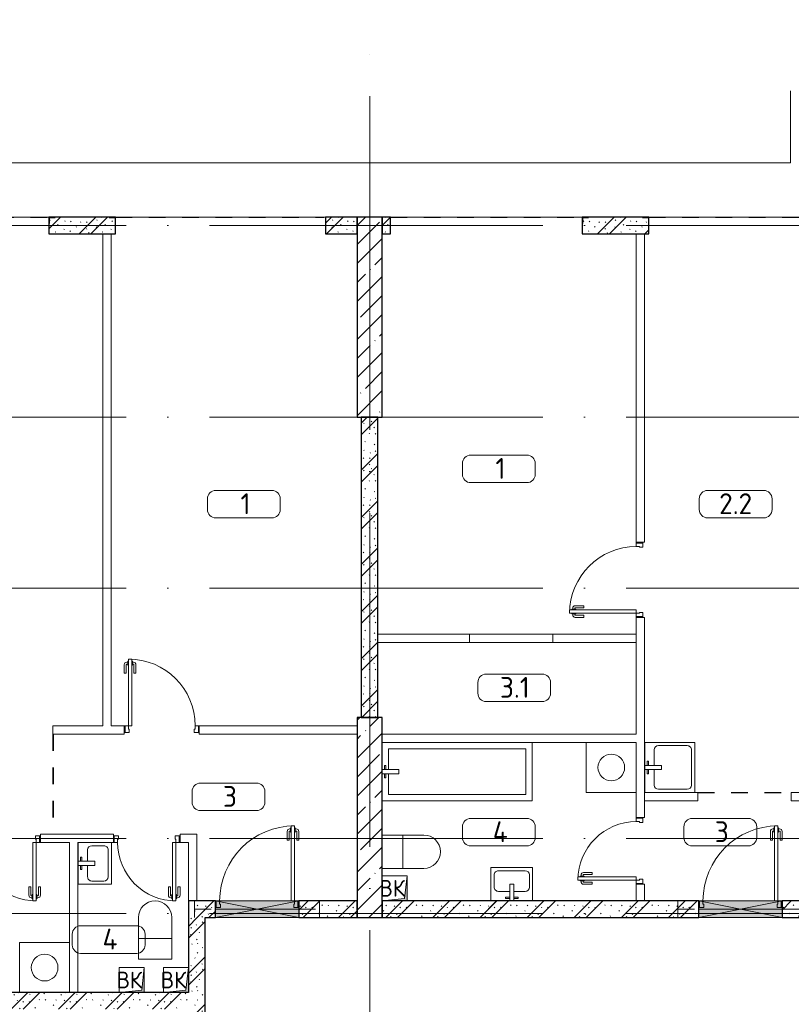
# Model space of a CAD drawing. Header units: millimetres. Extents: x -19737 to 100106, y -4436 to 96517.
# Tile 25 of 59: x 26132 to 35392, y 84710 to 96517. Entities that reach past the tile are written whole.
import ezdxf

# ---------------------------------------------------------------- set-up
doc = ezdxf.new("R2010")
doc.units = ezdxf.units.MM
for name, pattern in [('3_ Штрих_ 1 х 1 мм', [400, 200, -200]), ('ADSK_Линия сетки', [5000, 4000, -500, 0, -500]), ('ADSK_Штриховая_ш3 п1_5', [900, 600, -300])]:
    doc.linetypes.add(name, pattern=pattern)
for name, color, linetype, lineweight in [('A-____-NOTE-TEXT', 7, 'Continuous', 18), ('A-AREA-____-IDEN', 7, 'Continuous', 9), ('A-DOOR-____-MCUT', 7, 'Continuous', 9), ('A-DOOR-____-OTLN', 7, 'Continuous', 18), ('A-DOOR-FRAM-MCUT', 7, 'Continuous', 9), ('A-DOOR-OPNG-OTLN', 7, 'Continuous', 18), ('A-FLOR-____-OTLN', 7, 'Continuous', 18), ('A-GLAZ-____-MCUT', 7, 'Continuous', 9), ('A-GLAZ-____-OTLN', 7, 'Continuous', 18), ('A-WALL-____-MCUT', 7, 'Continuous', 40), ('A-WALL-____-PATT', 7, 'Continuous', 40), ('I-WALL-____-MCUT', 7, 'Continuous', 40), ('I-WALL-____-OTLN', 7, 'Continuous', 18), ('M-EQPM-____-OTLN', 7, 'Continuous', 18), ('P-SANR-FIXT-OTLN', 7, 'Continuous', 18), ('S-BEAM-____-OTLN', 7, 'Continuous', 18), ('S-COLS-____-MCUT', 7, 'Continuous', 40), ('S-COLS-____-OTLN', 7, 'Continuous', 18), ('S-GRID-____-OTLN', 7, 'Continuous', 9)]:
    doc.layers.add(name, color=color, linetype=linetype, lineweight=lineweight)
doc.layers.add('A-AREA-____-OTLN', color=4, linetype='ADSK_Штриховая_ш3 п1_5', lineweight=40, true_color=0x00ffff)
doc.styles.add('GOST Common', font='GOST_Common.ttf', dxfattribs={"height": 200})
doc.styles.add('GOST Common_2', font='GOST_Common.ttf', dxfattribs={"height": 250})
pattern_1 = [(45, (0, 0), (-228.0985, 228.0985), []), (45, (228.1, 0), (-228.0985, 228.0985), [403.225, -80.645, 6.706, -73.939])]
pattern_2 = [(135, (300.56, 377.28), (-565.6854, 6e-14), [10, -790]), (135, (349.8, 474.73), (-565.6854, 6e-14), [10, -790]), (135, (423.93, 473.06), (-565.6854, 6e-14), [10, -790]), (135, (229.92, 447.9), (-565.6854, 6e-14), [10, -790]), (135, (155.08, 447.9), (-565.6854, 6e-14), [10, -790]), (135, (114.9, 369.03), (-565.6854, 6e-14), [10, -790]), (135, (132.43, 285.8), (-565.6854, 6e-14), [10, -790]), (135, (214.66, 322), (-565.6854, 6e-14), [10, -790]), (135, (198.16, 261.88), (-565.6854, 6e-14), [10, -790]), (135, (45.2, 272.9), (-565.6854, 6e-14), [10, -790]), (135, (42.32, 336.16), (-565.6854, 6e-14), [10, -790]), (135, (92.26, 192.24), (-565.6854, 6e-14), [10, -790]), (135, (7.07, 149.2), (-565.6854, 6e-14), [10, -790]), (135, (80.6, 95.1), (-565.6854, 6e-14), [10, -790]), (135, (79.53, 36.94), (-565.6854, 6e-14), [10, -790]), (135, (153.87, 74.56), (-565.6854, 6e-14), [10, -790]), (135, (228.35, 124.8), (-565.6854, 6e-14), [10, -790]), (135, (279.75, 180.4), (-565.6854, 6e-14), [10, -790]), (135, (282.9, 31.63), (-565.6854, 6e-14), [10, -790]), (135, (377.38, 53.45), (-565.6854, 6e-14), [10, -790]), (135, (352.28, 102.7), (-565.6854, 6e-14), [10, -790]), (135, (354.05, 0), (-565.6854, 6e-14), [10, -790]), (135, (553.23, 16.45), (-565.6854, 6e-14), [10, -790]), (135, (542.38, 63.45), (-565.6854, 6e-14), [10, -790]), (135, (536.58, 239.3), (-565.6854, 6e-14), [10, -790]), (135, (475.85, 203.9), (-565.6854, 6e-14), [10, -790]), (135, (475.85, 316.54), (-565.6854, 6e-14), [10, -790]), (135, (520.8, 408.7), (-565.6854, 6e-14), [10, -790]), (135, (551.1, 470.8), (-565.6854, 6e-14), [10, -790]), (135, (235.25, 537.93), (-565.6854, 6e-14), [10, -790]), (135, (407.25, 547.65), (-565.6854, 6e-14), [10, -790]), (135, (94.5, 558.6), (-565.6854, 6e-14), [10, -790]), (135, (46.4, 532.3), (-565.6854, 6e-14), [10, -790]), (135, (85.56, 465.04), (-565.6854, 6e-14), [10, -790]), (135, (355.53, 181.14), (-565.6854, 6e-14), [10, -790]), (135, (362.23, 243.6), (-565.6854, 6e-14), [10, -790]), (135, (413.45, 344.1), (-565.6854, 6e-14), [10, -790]), (135, (286.3, 273.25), (-565.6854, 6e-14), [10, -790]), (135, (423.02, 263.72), (-565.6854, 6e-14), [10, -790]), (135, (162.94, 190.2), (-565.6854, 6e-14), [10, -790]), (135, (470.25, 120.93), (-565.6854, 6e-14), [10, -790]), (135, (484.48, 9.78), (-565.6854, 6e-14), [10, -790]), (45, (0, 212.13), (-565.6854, 0), []), (45, (212.13, 0), (-565.6854, 0), []), (45, (353.55, 0), (-565.6854, 0), []), (45, (0, 353.55), (-565.6854, 0), [])]

# ---------------------------------------------------------------- blocks, each defined once
blk = doc.blocks.new('АР_Дверь однопольная - 900х2100h_800__Глухая_Межкомнатные апарт_тип_эт-1446784-02_К2')
at = {"layer": 'A-DOOR-____-MCUT', "color": 254, "lineweight": 15, "true_color": 0xcccccc}
for p, q in [((-400, 850), (-400, 50)), ((-360, 850), (-400, 850)), ((-360, 50), (-360, 850)), ((-400, 50), (-360, 50))]:
    blk.add_line(p, q, dxfattribs=at)
at = {"layer": 'A-DOOR-____-OTLN', "color": 254, "lineweight": 5, "true_color": 0xcccccc}
for p, q in [((-450, 680), (-450, 783)), ((-425, 680), (-425, 783)), ((-408, 813), (-420, 813)), ((-408, 788), (-420, 788)), ((-408, 825), (-408, 775)), ((-400, 825), (-408, 825)), ((-408, 775), (-400, 775)), ((-360, 825), (-352, 825)), ((-352, 775), (-360, 775)), ((-352, 825), (-352, 775)), ((-352, 813), (-340, 813)), ((-352, 788), (-340, 788)), ((-335, 680), (-335, 783)), ((-310, 680), (-310, 783)), ((-425, 680), (-450, 680)), ((-335, 680), (-310, 680))]:
    blk.add_line(p, q, dxfattribs=at)
at = {"layer": 'A-DOOR-____-OTLN', "color": 254, "lineweight": 13, "true_color": 0xcccccc}
blk.add_arc((-400, 50), 800, 360, 90, dxfattribs=at)
at = {"layer": 'A-DOOR-____-OTLN', "color": 254, "lineweight": 5, "true_color": 0xcccccc}
for centre, radius, start, end in [((-420, 783), 30, 90, 180), ((-420, 783), 4.99, 90, 180), ((-340, 783), 30, 360, 90), ((-340, 783), 4.99, 360, 90)]:
    blk.add_arc(centre, radius, start, end, dxfattribs=at)
at = {"layer": 'A-DOOR-FRAM-MCUT', "color": 254, "lineweight": 15, "true_color": 0xcccccc}
for p, q in [((-440, 50), (-450, 50)), ((-400, 50), (-440, 50)), ((-440, 50), (-440, -30)), ((-400, 10), (-400, 50)), ((-390, 10), (-400, 10)), ((-390, -30), (-390, 10)), ((400, 10), (390, 10)), ((390, 10), (390, -30)), ((440, 50), (400, 50)), ((400, 50), (400, 10)), ((440, -30), (440, 50)), ((440, 50), (450, 50)), ((-440, -30), (-450, -30)), ((-440, -30), (-390, -30)), ((390, -30), (440, -30)), ((440, -30), (450, -30))]:
    blk.add_line(p, q, dxfattribs=at)
blk = doc.blocks.new('АР_Дверь однопольная - 800х2100h_700__Глухая_Су апарт_тип_эт-1446895-02_К2')
at = {"layer": 'A-DOOR-____-MCUT', "color": 254, "lineweight": 15, "true_color": 0xcccccc}
for p, q in [((-350, 750), (-350, 50)), ((-310, 750), (-350, 750)), ((-310, 50), (-310, 750)), ((-350, 50), (-310, 50))]:
    blk.add_line(p, q, dxfattribs=at)
at = {"layer": 'A-DOOR-____-OTLN', "color": 254, "lineweight": 5, "true_color": 0xcccccc}
for p, q in [((-358, 713), (-370, 713)), ((-358, 725), (-358, 675)), ((-350, 725), (-358, 725)), ((-310, 725), (-302, 725)), ((-302, 725), (-302, 675)), ((-302, 713), (-290, 713)), ((-400, 580), (-400, 683)), ((-375, 580), (-375, 683)), ((-358, 688), (-370, 688)), ((-358, 675), (-350, 675)), ((-302, 675), (-310, 675)), ((-302, 688), (-290, 688)), ((-285, 580), (-285, 683)), ((-260, 580), (-260, 683)), ((-375, 580), (-400, 580)), ((-285, 580), (-260, 580))]:
    blk.add_line(p, q, dxfattribs=at)
for centre, radius, start, end in [((-370, 683), 30, 90, 180), ((-290, 683), 30, 360, 90), ((-370, 683), 4.99, 90, 180), ((-290, 683), 4.99, 360, 90)]:
    blk.add_arc(centre, radius, start, end, dxfattribs=at)
at = {"layer": 'A-DOOR-____-OTLN', "color": 254, "lineweight": 13, "true_color": 0xcccccc}
blk.add_arc((-350, 50), 700, 360, 90, dxfattribs=at)
at = {"layer": 'A-DOOR-FRAM-MCUT', "color": 254, "lineweight": 15, "true_color": 0xcccccc}
for p, q in [((-390, 50), (-400, 50)), ((-350, 50), (-390, 50)), ((-390, 50), (-390, -30)), ((-350, 10), (-350, 50)), ((-340, 10), (-350, 10)), ((-340, -30), (-340, 10)), ((350, 10), (340, 10)), ((340, 10), (340, -30)), ((390, 50), (350, 50)), ((350, 50), (350, 10)), ((390, -30), (390, 50)), ((390, 50), (400, 50)), ((-390, -30), (-400, -30)), ((-390, -30), (-340, -30)), ((340, -30), (390, -30)), ((390, -30), (400, -30))]:
    blk.add_line(p, q, dxfattribs=at)
blk = doc.blocks.new('АР_Дверь однопольная - 900х2100h_800__Глухая_Межкомнатные апарт_тип_эт-1446796-02_К2')
at = {"layer": 'A-DOOR-____-MCUT', "color": 254, "lineweight": 15, "true_color": 0xcccccc}
for p, q in [((-400, 850), (-400, 50)), ((-360, 850), (-400, 850)), ((-360, 50), (-360, 850)), ((-400, 50), (-360, 50))]:
    blk.add_line(p, q, dxfattribs=at)
at = {"layer": 'A-DOOR-____-OTLN', "color": 254, "lineweight": 5, "true_color": 0xcccccc}
for p, q in [((-450, 680), (-450, 783)), ((-425, 680), (-425, 783)), ((-408, 813), (-420, 813)), ((-408, 788), (-420, 788)), ((-408, 825), (-408, 775)), ((-400, 825), (-408, 825)), ((-408, 775), (-400, 775)), ((-360, 825), (-352, 825)), ((-352, 775), (-360, 775)), ((-352, 825), (-352, 775)), ((-352, 813), (-340, 813)), ((-352, 788), (-340, 788)), ((-335, 680), (-335, 783)), ((-310, 680), (-310, 783)), ((-425, 680), (-450, 680)), ((-335, 680), (-310, 680))]:
    blk.add_line(p, q, dxfattribs=at)
at = {"layer": 'A-DOOR-____-OTLN', "color": 254, "lineweight": 13, "true_color": 0xcccccc}
blk.add_arc((-400, 50), 800, 360, 90, dxfattribs=at)
at = {"layer": 'A-DOOR-____-OTLN', "color": 254, "lineweight": 5, "true_color": 0xcccccc}
for centre, radius, start, end in [((-420, 783), 30, 90, 180), ((-420, 783), 4.99, 90, 180), ((-340, 783), 30, 360, 90), ((-340, 783), 4.99, 360, 90)]:
    blk.add_arc(centre, radius, start, end, dxfattribs=at)
at = {"layer": 'A-DOOR-FRAM-MCUT', "color": 254, "lineweight": 15, "true_color": 0xcccccc}
for p, q in [((-440, 50), (-450, 50)), ((-400, 50), (-440, 50)), ((-440, 50), (-440, -30)), ((-400, 10), (-400, 50)), ((-390, 10), (-400, 10)), ((-390, -30), (-390, 10)), ((400, 10), (390, 10)), ((390, 10), (390, -30)), ((440, 50), (400, 50)), ((400, 50), (400, 10)), ((440, -30), (440, 50)), ((440, 50), (450, 50)), ((-440, -30), (-450, -30)), ((-440, -30), (-390, -30)), ((390, -30), (440, -30)), ((440, -30), (450, -30))]:
    blk.add_line(p, q, dxfattribs=at)
blk = doc.blocks.new('АР_Дверь однопольная - 1000х2100h_900__Вход в кв_EI30-4681713-02_К2')
at = {"layer": 'A-DOOR-____-MCUT', "color": 254, "lineweight": 15, "true_color": 0xcccccc}
for p, q in [((450, 1000), (410, 1000)), ((410, 1000), (410, 100)), ((450, 100), (450, 1000)), ((410, 100), (450, 100))]:
    blk.add_line(p, q, dxfattribs=at)
at = {"layer": 'A-DOOR-____-OTLN', "color": 254, "lineweight": 5, "true_color": 0xcccccc}
for p, q in [((402, 963), (390, 963)), ((402, 975), (402, 925)), ((410, 975), (402, 975)), ((450, 975), (458, 975)), ((458, 975), (458, 925)), ((458, 963), (470, 963)), ((360, 830), (360, 933)), ((385, 830), (360, 830)), ((385, 830), (385, 933)), ((402, 938), (390, 938)), ((402, 925), (410, 925)), ((458, 925), (450, 925)), ((458, 938), (470, 938)), ((475, 830), (475, 933)), ((475, 830), (500, 830)), ((500, 830), (500, 933))]:
    blk.add_line(p, q, dxfattribs=at)
at = {"layer": 'A-DOOR-____-OTLN', "color": 254, "lineweight": 13, "true_color": 0xcccccc}
blk.add_arc((450, 100), 900, 90, 180, dxfattribs=at)
at = {"layer": 'A-DOOR-____-OTLN', "color": 254, "lineweight": 5, "true_color": 0xcccccc}
for centre, radius, start, end in [((390, 933), 30, 90, 180), ((470, 933), 30, 0, 90), ((390, 933), 4.99, 90, 180), ((470, 933), 4.99, 0, 90)]:
    blk.add_arc(centre, radius, start, end, dxfattribs=at)
at = {"layer": 'A-DOOR-FRAM-MCUT', "color": 254, "lineweight": 15, "true_color": 0xcccccc}
for p, q in [((-490, 100), (-500, 100)), ((-490, 20), (-500, 20)), ((-450, 100), (-490, 100)), ((-490, 100), (-490, 20)), ((-490, 20), (-440, 20)), ((-450, 60), (-450, 100)), ((-440, 60), (-450, 60)), ((-440, 20), (-440, 60)), ((450, 60), (440, 60)), ((440, 60), (440, 20)), ((440, 20), (490, 20)), ((490, 100), (450, 100)), ((450, 100), (450, 60)), ((490, 20), (490, 100)), ((490, 100), (500, 100)), ((490, 20), (500, 20))]:
    blk.add_line(p, q, dxfattribs=at)
blk = doc.blocks.new('АР_Отверстие прямоугольное - ОВВ-2747076-02_К2')
at = {"layer": 'A-GLAZ-____-OTLN', "lineweight": 13, "true_color": 0xf9f9f9}
blk.add_hatch(color=7, dxfattribs=at).paths.add_polyline_path([(625, -100), (625, 100), (-375, 100), (-375, -100)])
at = {"layer": 'A-GLAZ-____-MCUT', "color": 254, "lineweight": 15, "true_color": 0xcccccc}
for p, q in [((-375, 100), (-375, -100)), ((625, 100), (625, -100))]:
    blk.add_line(p, q, dxfattribs=at)
at = {"layer": 'A-GLAZ-____-OTLN', "color": 254, "lineweight": 5, "true_color": 0xcccccc}
for p, q in [((625, 100), (-375, -100)), ((-375, 100), (625, -100))]:
    blk.add_line(p, q, dxfattribs=at)
at = {"layer": 'A-GLAZ-____-OTLN', "color": 254, "lineweight": 13, "true_color": 0xcccccc}
for p, q in [((625, 100), (-375, 100)), ((-375, 100), (-375, -100)), ((625, -100), (625, 100)), ((-375, -100), (625, -100))]:
    blk.add_line(p, q, dxfattribs=at)
blk = doc.blocks.new('АР_Перемычка - 200_Уx2_50x5__250-250-V26-02_К2')
at = {"layer": 'S-BEAM-____-OTLN', "color": 254, "linetype": '3_ Штрих_ 1 х 1 мм', "lineweight": 15, "true_color": 0xdcdcdc}
for p, q in [((-750, 100), (-750, -100)), ((750, 100), (750, -100)), ((-750, 0), (-500, 0)), ((-500, 0), (500, 0)), ((500, 0), (750, 0))]:
    blk.add_line(p, q, dxfattribs=at)
blk = doc.blocks.new('АР_Проем - Настраиваемый-1140186-02_К2')
at = {"layer": 'A-DOOR-OPNG-OTLN', "color": 254, "lineweight": 13, "true_color": 0xcccccc}
for p, q in [((-500, 50), (500, 50)), ((-500, -50), (500, -50))]:
    blk.add_line(p, q, dxfattribs=at)
blk = doc.blocks.new('АР_Фахверк_Уголок равнополоч__ГОСТ 8509-93 - L 75x6-5468259-02_К2')
at = {"layer": 'S-COLS-____-MCUT', "color": 254, "lineweight": 30, "true_color": 0xcccccc}
for p, q in [((-20.6, 20.6), (-20.6, -54.4)), ((54.4, 20.6), (-20.6, 20.6)), ((-14.6, -54.4), (-14.6, 14.6)), ((-14.6, 14.6), (54.4, 14.6)), ((54.4, 14.6), (54.4, 20.6)), ((-20.6, -54.4), (-14.6, -54.4))]:
    blk.add_line(p, q, dxfattribs=at)
blk = doc.blocks.new('АР_Фахверк_Уголок равнополоч__ГОСТ 8509-93 - L 75x6-5468266-02_К2')
at = {"layer": 'S-COLS-____-MCUT', "color": 254, "lineweight": 30, "true_color": 0xcccccc}
for p, q in [((-20.6, 54.4), (-20.6, -20.6)), ((-14.6, 54.4), (-20.6, 54.4)), ((-14.6, -14.6), (-14.6, 54.4)), ((-20.6, -20.6), (54.4, -20.6)), ((54.4, -14.6), (-14.6, -14.6)), ((54.4, -20.6), (54.4, -14.6))]:
    blk.add_line(p, q, dxfattribs=at)
blk = doc.blocks.new('АР_Канал вертикальный прямоугольный - ВК-6802598-02_К2')
at = {"layer": 'M-EQPM-____-OTLN', "lineweight": 13, "true_color": 0xe2e2e2}
blk.add_hatch(color=254, dxfattribs=at).paths.add_polyline_path([(-150, 150), (-150, -150), (-120, 120), (150, 150)])
at = {"layer": 'M-EQPM-____-OTLN', "color": 253, "lineweight": 13, "true_color": 0xaaaaaa}
for p, q in [((150, 150), (-150, 150)), ((-150, 150), (-150, -150)), ((150, 150), (-150, 150)), ((-150, 150), (-150, -150)), ((-150, -150), (-150, 150)), ((-150, 150), (150, 150)), ((-150, -150), (-120, 120)), ((-150, -150), (-120, 120)), ((-120, 120), (150, 150)), ((-120, 120), (150, 150)), ((150, -150), (150, 150)), ((150, 150), (150, -150)), ((-150, -150), (150, -150)), ((150, -150), (-150, -150))]:
    blk.add_line(p, q, dxfattribs=at)
blk = doc.blocks.new('A-PLU-Bath-2-2D - 700x1800-969696-02_К2')
at = {"layer": 'P-SANR-FIXT-OTLN', "color": 253, "lineweight": 13, "true_color": 0xaaaaaa}
for p, q in [((-900, 350), (-900, -350)), ((900, 350), (-900, 350)), ((-900, -350), (-900, 350)), ((-900, 350), (900, 350)), ((-825, 25), (-825, 275)), ((-825, 275), (825, 275)), ((825, 275), (825, -275)), ((900, -350), (900, 350)), ((900, 350), (900, -350)), ((-900, 25), (-700, 25)), ((-870, 75), (-855, 75)), ((-870, 25), (-870, 75)), ((-855, 75), (-855, 25)), ((-700, 25), (-700, -25)), ((-700, -25), (-900, -25)), ((-870, -25), (-870, -75)), ((-870, -75), (-855, -75)), ((-855, -75), (-855, -25)), ((-825, -275), (-825, -25)), ((-900, -350), (900, -350)), ((900, -350), (-900, -350)), ((825, -275), (-825, -275))]:
    blk.add_line(p, q, dxfattribs=at)
blk = doc.blocks.new('A-PLU-toilet-2-2D - L600xW600xH900-967980-02_К2')
at = {"layer": 'P-SANR-FIXT-OTLN', "color": 253, "lineweight": 13, "true_color": 0xaaaaaa}
for p, q in [((250, 0), (-250, 0)), ((-250, 0), (-250, -400)), ((-250, 0), (-250, -400)), ((250, 0), (-250, 0)), ((0, 0), (0, -400)), ((-250, -400), (250, -400)), ((-250, -400), (250, -400))]:
    blk.add_line(p, q, dxfattribs=at)
blk.add_arc((250, -200), 200, 270, 90, dxfattribs=at)
blk.add_arc((250, -200), 200, 270, 90, dxfattribs=at)
blk = doc.blocks.new('A-PLU-Sink-2D - 400 x 500mm-971877-02_К2')
at = {"layer": 'P-SANR-FIXT-OTLN', "color": 253, "lineweight": 13, "true_color": 0xaaaaaa}
for p, q in [((266, 202), (-234, 202)), ((-234, 202), (-234, -198)), ((-234, -198), (-234, 202)), ((-234, 202), (266, 202)), ((-59, 172), (-59, 157)), ((-9, 172), (-59, 172)), ((-59, 157), (-9, 157)), ((-9, 2), (-9, 202)), ((41, 202), (41, 2)), ((41, 172), (91, 172)), ((91, 157), (41, 157)), ((91, 172), (91, 157)), ((266, -198), (266, 202)), ((266, 202), (266, -198)), ((-196, 37), (-196, -109)), ((-9, 88), (-145, 88)), ((41, 2), (-9, 2)), ((177, 88), (41, 88)), ((228, -109), (228, 37)), ((-234, -198), (266, -198)), ((266, -198), (-234, -198)), ((-145, -160), (177, -160))]:
    blk.add_line(p, q, dxfattribs=at)
for centre, start, end in [((-145, 37), 90, 180), ((177, 37), 360, 90), ((-145, -109), 180, 270), ((177, -109), 270, 0)]:
    blk.add_arc(centre, 50.8, start, end, dxfattribs=at)
blk = doc.blocks.new('A-FUR-Washing-2D - 600x600-968828-02_К2')
at = {"layer": 'P-SANR-FIXT-OTLN', "color": 253, "lineweight": 13, "true_color": 0xaaaaaa}
for p, q in [((300, 0), (-300, 0)), ((-300, 0), (-300, -600)), ((-300, 0), (-300, -600)), ((300, 0), (-300, 0)), ((300, -600), (300, 0)), ((300, -600), (300, 0)), ((-300, -600), (300, -600)), ((-300, -600), (300, -600))]:
    blk.add_line(p, q, dxfattribs=at)
blk.add_circle((0, -300), 160, dxfattribs=at)
blk = doc.blocks.new('A-PLU-Sink-2D - 600 x 600mm-971875-02_К2')
at = {"layer": 'P-SANR-FIXT-OTLN', "color": 253, "lineweight": 13, "true_color": 0xaaaaaa}
for p, q in [((316, 302), (-284, 302)), ((-284, 302), (-284, -298)), ((-284, -298), (-284, 302)), ((-284, 302), (316, 302)), ((-59, 272), (-59, 257)), ((-9, 272), (-59, 272)), ((-59, 257), (-9, 257)), ((-9, 102), (-9, 302)), ((41, 302), (41, 102)), ((41, 272), (91, 272)), ((91, 257), (41, 257)), ((91, 272), (91, 257)), ((316, -298), (316, 302)), ((316, 302), (316, -298)), ((-246, 137), (-246, -209)), ((-9, 188), (-195, 188)), ((227, 188), (41, 188)), ((278, -209), (278, 137)), ((41, 102), (-9, 102)), ((-284, -298), (316, -298)), ((316, -298), (-284, -298)), ((-195, -260), (227, -260))]:
    blk.add_line(p, q, dxfattribs=at)
for centre, start, end in [((-195, 137), 90, 180), ((227, 137), 360, 90), ((-195, -209), 180, 270), ((227, -209), 270, 0)]:
    blk.add_arc(centre, 50.8, start, end, dxfattribs=at)
blk = doc.blocks.new('АР_Канал вертикальный прямоугольный - ВК-6802606-02_К2')
at = {"layer": 'M-EQPM-____-OTLN', "lineweight": 13, "true_color": 0xe2e2e2}
blk.add_hatch(color=254, dxfattribs=at).paths.add_polyline_path([(-150, 150), (-150, -150), (-120, 120), (150, 150)])
at = {"layer": 'M-EQPM-____-OTLN', "color": 253, "lineweight": 13, "true_color": 0xaaaaaa}
for p, q in [((150, 150), (-150, 150)), ((-150, 150), (-150, -150)), ((-150, -150), (-150, 150)), ((-150, 150), (150, 150)), ((-150, -150), (-120, 120)), ((-150, -150), (-120, 120)), ((-120, 120), (150, 150)), ((-120, 120), (150, 150)), ((150, 150), (150, -150)), ((150, -150), (-150, -150))]:
    blk.add_line(p, q, dxfattribs=at)
blk = doc.blocks.new('АР_Канал вертикальный прямоугольный - ВК-3564921-02_К2')
at = {"layer": 'M-EQPM-____-OTLN', "lineweight": 13, "true_color": 0xe2e2e2}
blk.add_hatch(color=254, dxfattribs=at).paths.add_polyline_path([(-150, 150), (-150, -150), (-120, 120), (150, 150)])
at = {"layer": 'M-EQPM-____-OTLN', "color": 253, "lineweight": 13, "true_color": 0xaaaaaa}
for p, q in [((150, 150), (-150, 150)), ((-150, 150), (-150, -150)), ((150, 150), (-150, 150)), ((-150, 150), (-150, -150)), ((-150, -150), (-150, 150)), ((-150, 150), (150, 150)), ((-150, -150), (-120, 120)), ((-150, -150), (-120, 120)), ((-120, 120), (150, 150)), ((-120, 120), (150, 150)), ((150, -150), (150, 150)), ((150, 150), (150, -150)), ((-150, -150), (150, -150)), ((150, -150), (-150, -150))]:
    blk.add_line(p, q, dxfattribs=at)
blk = doc.blocks.new('Наметкина 10_РД_АР_К2_отсоединено_rvt-1-02_К2')
at = {"layer": 'A-WALL-____-PATT', "lineweight": 5, "true_color": 0xcccccc}
h = blk.add_hatch(dxfattribs=at)
h.set_pattern_fill('FP_16', color=254, style=0, pattern_type=2)
h.set_pattern_definition(pattern_2)
h.paths.add_polyline_path([(15985, 93950), (15985, 94150), (15185, 94150), (15185, 93950)])
h = blk.add_hatch(dxfattribs=at)
h.set_pattern_fill('FP_16', color=254, style=0, pattern_type=2)
h.set_pattern_definition(pattern_2)
h.paths.add_polyline_path([(18885, 93950), (18885, 94150), (18505, 94150), (18505, 93950)])
h = blk.add_hatch(dxfattribs=at)
h.set_pattern_fill('FP_16', color=254, style=0, pattern_type=2)
h.set_pattern_definition(pattern_2)
h.paths.add_polyline_path([(19285, 93950), (19285, 94150), (19185, 94150), (19185, 93950)])
h = blk.add_hatch(dxfattribs=at)
h.set_pattern_fill('FP_16', color=254, style=0, pattern_type=2)
h.set_pattern_definition(pattern_2)
h.paths.add_polyline_path([(22385, 93950), (22385, 94150), (21585, 94150), (21585, 93950)])
h = blk.add_hatch(dxfattribs=at)
h.set_pattern_fill('FP_16', color=254, style=0, pattern_type=2)
h.set_pattern_definition(pattern_2)
h.paths.add_polyline_path([(19135, 88150), (19135, 91750), (18935, 91750), (18935, 88150)])
h = blk.add_hatch(dxfattribs=at)
h.set_pattern_fill('FP_16', color=254, style=0, pattern_type=2)
h.set_pattern_definition(pattern_2)
h.paths.add_polyline_path([(18885, 85750), (18885, 85950), (18185, 85950), (18185, 85750)])
h.paths.add_polyline_path([(16860, 85750), (17185, 85750), (17185, 85950), (16860, 85950)])
h = blk.add_hatch(dxfattribs=at)
h.set_pattern_fill('FP_16', color=254, style=0, pattern_type=2)
h.set_pattern_definition(pattern_2)
h.paths.add_polyline_path([(24735, 85750), (24735, 85950), (23985, 85950), (23985, 85750), (24141, 85750)])
h.paths.add_polyline_path([(22985, 85750), (22985, 85950), (19185, 85950), (19185, 85750), (19966, 85750)])
h = blk.add_hatch(dxfattribs=at)
h.set_pattern_fill('FP_16', color=254, style=0, pattern_type=2)
h.set_pattern_definition(pattern_2)
h.paths.add_polyline_path([(16860, 83750), (17060, 83750), (17060, 85750), (16860, 85750), (16860, 84350)])
h = blk.add_hatch(dxfattribs=at)
h.set_pattern_fill('FP_16', color=254, style=0, pattern_type=2)
h.set_pattern_definition(pattern_2)
h.paths.add_polyline_path([(16830, 84650), (16860, 84650), (16860, 84850), (12335, 84850), (12335, 84650), (16560, 84650)])
at = {"layer": 'S-COLS-____-OTLN', "lineweight": 5, "true_color": 0xcccccc}
h = blk.add_hatch(dxfattribs=at)
h.set_pattern_fill('FP_15', color=254, style=0, pattern_type=2)
h.set_pattern_definition(pattern_1)
h.paths.add_polyline_path([(19185, 91750), (19185, 94150), (18885, 94150), (18885, 91750)])
h = blk.add_hatch(dxfattribs=at)
h.set_pattern_fill('FP_15', color=254, style=0, pattern_type=2)
h.set_pattern_definition(pattern_1)
h.paths.add_polyline_path([(19185, 85750), (19185, 88150), (18885, 88150), (18885, 85750)])
at = {"layer": 'A-AREA-____-OTLN', "color": 7, "linetype": '3_ Штрих_ 1 х 1 мм', "lineweight": 30, "true_color": 0xccffff}
for p, q in [((12565, 94150), (15185, 94150)), ((15985, 94150), (18485, 94150)), ((19285, 94150), (21585, 94150)), ((22385, 94150), (24535, 94150)), ((15235, 87950), (15235, 86750)), ((15236, 87950), (15236, 86750)), ((22975, 87250), (24095, 87250))]:
    blk.add_line(p, q, dxfattribs=at)
at = {"layer": 'A-FLOR-____-OTLN', "color": 254, "lineweight": 13, "true_color": 0xcccccc}
for p, q in [((24085, 95666), (24085, 94800)), ((24085, 94800), (12135, 94800)), ((15185, 94150), (12565, 94150)), ((18505, 94150), (15985, 94150)), ((21585, 94150), (19285, 94150)), ((24535, 94150), (22385, 94150)), ((18185, 85850), (17185, 85850)), ((17185, 85850), (17185, 85750)), ((18185, 85750), (18185, 85850)), ((23985, 85850), (22985, 85850)), ((23985, 85750), (23985, 85850))]:
    blk.add_line(p, q, dxfattribs=at)
at = {"layer": 'A-WALL-____-MCUT', "color": 254, "lineweight": 30, "true_color": 0xcccccc}
for p, q in [((15985, 94150), (15185, 94150)), ((15185, 94150), (15185, 93950)), ((15985, 93950), (15985, 94150)), ((18885, 94150), (18505, 94150)), ((18505, 94150), (18505, 93950)), ((18885, 93950), (18885, 94150)), ((19285, 94150), (19185, 94150)), ((19185, 94150), (19185, 93950)), ((19285, 93950), (19285, 94150)), ((22385, 94150), (21585, 94150)), ((21585, 94150), (21585, 93950)), ((22385, 93950), (22385, 94150)), ((15185, 93950), (15985, 93950)), ((18505, 93950), (18885, 93950)), ((19185, 93950), (19285, 93950)), ((21585, 93950), (22385, 93950))]:
    blk.add_line(p, q, dxfattribs=at)
at = {"layer": 'I-WALL-____-MCUT', "color": 254, "lineweight": 30, "true_color": 0xcccccc}
for p, q in [((19135, 91750), (18935, 91750)), ((18935, 91750), (18935, 88150)), ((19135, 88150), (19135, 91750)), ((18935, 88150), (19135, 88150)), ((17185, 85950), (16860, 85950)), ((16860, 85950), (16860, 85750)), ((17185, 85750), (17185, 85950)), ((18885, 85950), (18185, 85950)), ((18185, 85950), (18185, 85750)), ((18885, 85750), (18885, 85950)), ((22985, 85950), (19185, 85950)), ((19185, 85950), (19185, 85750)), ((22985, 85750), (22985, 85950)), ((24735, 85950), (23985, 85950)), ((23985, 85950), (23985, 85750)), ((16860, 85750), (16860, 84850)), ((17060, 85750), (17185, 85750)), ((17060, 83750), (17060, 85750)), ((18185, 85750), (18885, 85750)), ((19185, 85750), (22985, 85750)), ((23985, 85750), (24735, 85750)), ((16860, 84850), (12335, 84850))]:
    blk.add_line(p, q, dxfattribs=at)
at = {"layer": 'I-WALL-____-OTLN', "color": 254, "lineweight": 13, "true_color": 0xcccccc}
for p, q in [((15835, 88050), (15835, 93950)), ((15935, 93950), (15935, 88050)), ((22235, 90250), (22235, 93950)), ((22335, 93950), (22335, 90250)), ((22235, 90250), (22335, 90250)), ((22235, 89150), (22235, 89350)), ((22335, 89350), (22235, 89350)), ((22335, 89350), (22335, 87250)), ((19135, 89150), (20235, 89150)), ((20235, 89150), (21235, 89150)), ((20235, 89050), (20235, 89150)), ((21235, 89150), (22235, 89150)), ((21235, 89150), (21235, 89050)), ((22235, 89050), (22235, 89150)), ((22235, 89150), (22235, 89050)), ((20235, 89050), (19135, 89050)), ((21235, 89050), (20235, 89050)), ((22235, 89050), (21235, 89050)), ((22235, 87950), (22235, 89050)), ((15235, 88050), (15835, 88050)), ((15235, 87950), (15235, 88050)), ((15935, 88050), (16090, 88050)), ((16090, 87950), (16090, 88050)), ((16990, 88050), (18885, 88050)), ((16990, 88050), (16990, 87950)), ((16090, 87950), (15235, 87950)), ((18885, 87950), (16990, 87950)), ((19185, 87950), (22235, 87950)), ((22235, 87850), (19185, 87850)), ((22235, 86950), (22235, 87850)), ((22335, 87250), (22335, 87150)), ((22335, 87250), (22975, 87250)), ((22335, 87250), (22335, 87150)), ((22335, 87150), (22335, 86950)), ((22975, 87150), (22335, 87150)), ((22975, 87250), (22975, 87150)), ((24095, 87250), (24735, 87250)), ((24095, 87250), (24095, 87150)), ((24735, 87150), (24095, 87150)), ((22235, 86950), (22335, 86950)), ((15085, 86750), (15960, 86750)), ((15085, 86750), (15085, 86650)), ((15960, 86650), (15960, 86750)), ((16760, 86750), (16960, 86750)), ((16760, 86750), (16760, 86650)), ((16960, 86650), (16960, 86750)), ((15435, 86650), (15085, 86650)), ((15435, 84850), (15435, 86650)), ((15535, 86650), (15535, 84850)), ((15960, 86650), (15535, 86650)), ((16860, 86650), (16760, 86650)), ((16860, 85950), (16860, 86650)), ((16960, 86650), (16960, 85950)), ((22235, 85950), (22235, 86150)), ((22335, 86150), (22235, 86150)), ((22335, 86150), (22335, 85950))]:
    blk.add_line(p, q, dxfattribs=at)
at = {"layer": 'S-COLS-____-MCUT', "color": 254, "lineweight": 30, "true_color": 0xcccccc}
for p, q in [((18885, 94150), (18885, 91750)), ((19185, 94150), (18885, 94150)), ((19185, 91750), (19185, 94150)), ((18885, 91750), (19185, 91750)), ((18885, 88150), (18885, 85750)), ((19185, 88150), (18885, 88150)), ((19185, 85750), (19185, 88150)), ((18885, 85750), (19185, 85750))]:
    blk.add_line(p, q, dxfattribs=at)
at = {"layer": 'A-DOOR-____-OTLN', "color": 7, "linetype": '3_ Штрих_ 1 х 1 мм', "lineweight": 30, "true_color": 0xccffff}
for name, p, rotation in [('АР_Дверь однопольная - 900х2100h_800__Глухая_Межкомнатные апарт_тип_эт-1446784-02_К2', (22285, 89800), 90.0000000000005), ('АР_Дверь однопольная - 800х2100h_700__Глухая_Су апарт_тип_эт-1446895-02_К2', (22285, 86550), 90.0000000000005), ('АР_Дверь однопольная - 800х2100h_700__Глухая_Су апарт_тип_эт-1446895-02_К2', (14685, 86700), 180), ('АР_Дверь однопольная - 800х2100h_700__Глухая_Су апарт_тип_эт-1446895-02_К2', (16360, 86700), 180)]:
    blk.add_blockref(name, p, dxfattribs=dict(at, rotation=rotation))
for name, p in [('АР_Проем - Настраиваемый-1140186-02_К2', (20735, 89100)), ('АР_Дверь однопольная - 900х2100h_800__Глухая_Межкомнатные апарт_тип_эт-1446796-02_К2', (16540, 88000)), ('АР_Дверь однопольная - 1000х2100h_900__Вход в кв_EI30-4681713-02_К2', (17685, 85850)), ('АР_Дверь однопольная - 1000х2100h_900__Вход в кв_EI30-4681713-02_К2', (23485, 85850))]:
    blk.add_blockref(name, p, dxfattribs=at)
at = {"layer": 'A-GLAZ-____-OTLN', "color": 7, "linetype": '3_ Штрих_ 1 х 1 мм', "lineweight": 30, "true_color": 0xccffff}
for p in [(17560, 85850), (23360, 85850)]:
    blk.add_blockref('АР_Отверстие прямоугольное - ОВВ-2747076-02_К2', p, dxfattribs=at)
at = {"layer": 'M-EQPM-____-OTLN', "color": 253, "lineweight": 5, "true_color": 0xaaaaaa, "rotation": 180}
for name, p in [('АР_Канал вертикальный прямоугольный - ВК-6802606-02_К2', (19335, 86100)), ('АР_Канал вертикальный прямоугольный - ВК-3564921-02_К2', (16180, 85000)), ('АР_Канал вертикальный прямоугольный - ВК-6802598-02_К2', (16710, 85000))]:
    blk.add_blockref(name, p, dxfattribs=at)
at = {"layer": 'P-SANR-FIXT-OTLN', "color": 253, "lineweight": 5, "true_color": 0xaaaaaa}
for name, p in [('A-PLU-Bath-2-2D - 700x1800-969696-02_К2', (20085, 87500)), ('A-FUR-Washing-2D - 600x600-968828-02_К2', (21935, 87850)), ('A-PLU-toilet-2-2D - L600xW600xH900-967980-02_К2', (19435, 86740)), ('A-FUR-Washing-2D - 600x600-968828-02_К2', (15135, 85450))]:
    blk.add_blockref(name, p, dxfattribs=at)
for name, p, rotation in [('A-PLU-Sink-2D - 600 x 600mm-971875-02_К2', (22638, 87534), 90.00000000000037), ('A-PLU-Sink-2D - 400 x 500mm-971877-02_К2', (15738, 86384), 90.0000000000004), ('A-PLU-Sink-2D - 400 x 500mm-971877-02_К2', (20757, 86152), 180), ('A-PLU-toilet-2-2D - L600xW600xH900-967980-02_К2', (16260, 85500), 90.00000000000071)]:
    blk.add_blockref(name, p, dxfattribs=dict(at, rotation=rotation))
at = {"layer": 'S-BEAM-____-OTLN', "color": 7, "linetype": '3_ Штрих_ 1 х 1 мм', "lineweight": 30, "true_color": 0xccffff}
for p in [(17685, 85850), (23485, 85850)]:
    blk.add_blockref('АР_Перемычка - 200_Уx2_50x5__250-250-V26-02_К2', p, dxfattribs=at)
at = {"layer": 'S-COLS-____-OTLN', "color": 7, "linetype": '3_ Штрих_ 1 х 1 мм', "lineweight": 30, "true_color": 0xccffff}
for name, p, rotation in [('АР_Фахверк_Уголок равнополоч__ГОСТ 8509-93 - L 75x6-5468266-02_К2', (15206, 94129), 269.9999999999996), ('АР_Фахверк_Уголок равнополоч__ГОСТ 8509-93 - L 75x6-5468259-02_К2', (15965, 94129), 270.0000000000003), ('АР_Фахверк_Уголок равнополоч__ГОСТ 8509-93 - L 75x6-5468266-02_К2', (21606, 94129), 269.9999999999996), ('АР_Фахверк_Уголок равнополоч__ГОСТ 8509-93 - L 75x6-5468259-02_К2', (22365, 94129), 270.0000000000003)]:
    blk.add_blockref(name, p, dxfattribs=dict(at, rotation=rotation))
at = {"layer": 'A-____-NOTE-TEXT', "color": 253, "lineweight": 5, "true_color": 0xaaaaaa, "char_height": 200, "width": 400.84, "attachment_point": 1, "style": 'GOST Common'}
for insert in [(19153, 86201), (15998, 85101), (16528, 85101)]:
    blk.add_mtext('ВК', dxfattribs=dict(at, insert=insert))
blk = doc.blocks.new('Марка помещения 2 - Марка помещения 2-1605974-02_К2')
at = {"layer": 'A-AREA-____-IDEN', "color": 253, "true_color": 0xaaaaaa}
for p, q in [((-1.797, 0.841), (1.569, 0.841)), ((-2.297, -0.309), (-2.297, 0.341)), ((2.069, 0.341), (2.069, -0.309)), ((1.569, -0.809), (-1.797, -0.809))]:
    blk.add_line(p, q, dxfattribs=at)
for centre, start, end in [((-1.797, 0.341), 90, 180), ((1.569, 0.341), 0, 90), ((-1.797, -0.309), 180, 270), ((1.569, -0.309), 270, 360)]:
    blk.add_arc(centre, 0.5, start, end, dxfattribs=at)

msp = doc.modelspace()

# ---------------------------------------------------------------- linework, layer by layer
at = {"layer": 'S-GRID-____-OTLN', "color": 253, "linetype": 'ADSK_Линия сетки', "true_color": 0xaaaaaa}
for p, q in [((30332.3, 71598.9), (30332.3, 96517.1)), ((57412, 94050), (21097.2, 94050)), ((57412, 91750), (21097.2, 91750)), ((57412, 89700), (21097.2, 89700)), ((57412, 86700), (21959.9, 86700)), ((57412, 85800), (21959.9, 85800))]:
    msp.add_line(p, q, dxfattribs=at)

# ---------------------------------------------------------------- block references
at = {"lineweight": 5}
msp.add_blockref('Наметкина 10_РД_АР_К2_отсоединено_rvt-1-02_К2', (11297, 0), dxfattribs=at)
at = {"layer": 'A-AREA-____-IDEN', "color": 253, "true_color": 0xaaaaaa, "xscale": 199.9999999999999, "yscale": 199.9999999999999, "zscale": 199.9999999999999}
for p in [(31905.1, 91127.1), (28845.5, 90704.1), (34747.7, 90704.1), (32090.1, 88502.2), (28660.5, 87194.2), (31905.1, 86771.2), (34562.7, 86771.2), (27222.6, 85482.8)]:
    msp.add_blockref('Марка помещения 2 - Марка помещения 2-1605974-02_К2', p, dxfattribs=at)

# ---------------------------------------------------------------- texts
at = {"layer": 'A-AREA-____-IDEN', "color": 253, "true_color": 0xaaaaaa, "char_height": 250, "attachment_point": 1, "style": 'GOST Common_2'}
for s, insert, width in [('\\fGOST Common|b0|i0|c204|p34|;1', (31842.6, 91260.9), 160.337), ('\\fGOST Common|b0|i0|c204|p34|;1', (28783, 90837.9), 160.337), ('2.2', (34526.2, 90837.9), 545.147), ('3.1', (31895.6, 88635.9), 481.012), ('\\fGOST Common|b0|i0|c204|p34|;3', (28572, 87327.9), 224.472), ('\\fGOST Common|b0|i0|c204|p34|;4', (31809.6, 86904.9), 240.506), ('\\fGOST Common|b0|i0|c204|p34|;3', (34474.2, 86904.9), 224.472), ('\\fGOST Common|b0|i0|c204|p34|;4', (27127.1, 85616.6), 240.506)]:
    msp.add_mtext(s, dxfattribs=dict(at, insert=insert, width=width))

doc.saveas('drawing.dxf')
